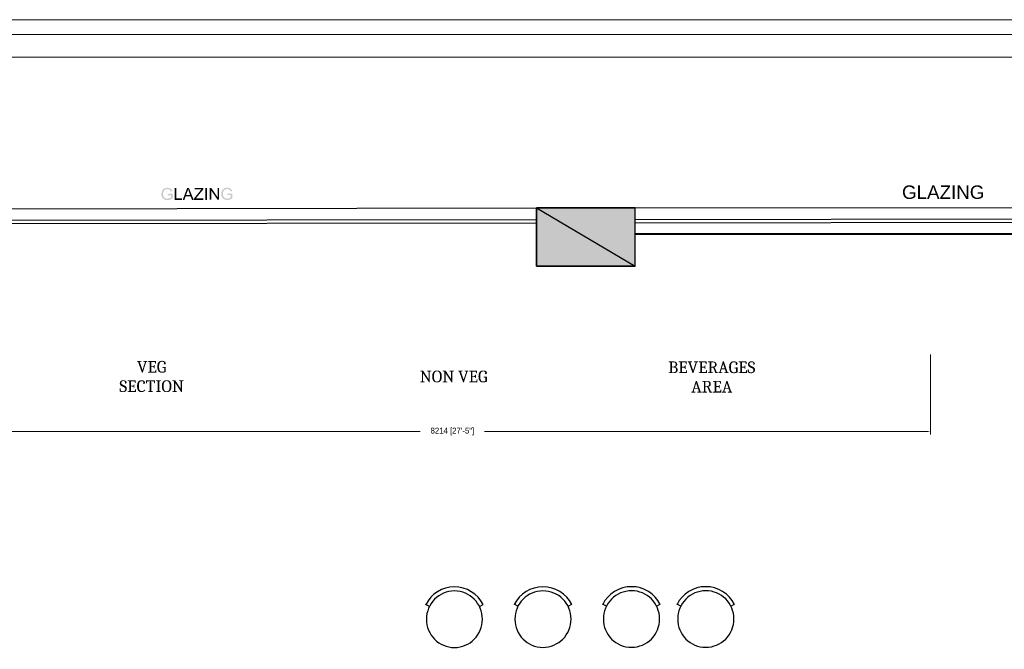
# Model space of a CAD drawing. Header units: millimetres. Extents: x 13115352 to 26511604, y 2875787 to 5794155.
# Tile 83 of 115: x 13230598 to 13239055, y 2895325 to 2900733. Entities that reach past the tile are written whole.
import ezdxf

# ---------------------------------------------------------------- set-up
doc = ezdxf.new("R2010")
doc.units = ezdxf.units.MM
doc.header["$PDMODE"] = 3
doc.layers.get('0').update_dxf_attribs({"lineweight": 0})
doc.layers.get('Defpoints').update_dxf_attribs({"lineweight": 0})
for name, color, linetype, lineweight in [('A Counter', 7, 'Continuous', 25), ('A-ANNO-DIMS-30', 7, 'Continuous', 0), ('Wall New', 6, 'Continuous', 50)]:
    doc.layers.add(name, color=color, linetype=linetype, lineweight=lineweight)
doc.layers.add('CT-WALL HATCH', color=250, linetype='Continuous')
doc.layers.add('CT_PARTITION WALL', color=6, linetype='Continuous')
doc.styles.add('Arial$001H0', font='arial.ttf')
doc.dimstyles.new('TFS-Dim', dxfattribs={"dimtxt": 50, "dimasz": 20, "dimexe": 25, "dimexo": 25, "dimgap": 5, "dimtad": 0, "dimdec": 0, "dimzin": 0, "dimdsep": 46, "dimtxsty": 'Standard', "dimcen": 0.09, "dimclrd": 8, "dimclre": 8, "dimadec": 0, "dimazin": 0, "dimtfac": 1, "dimtdec": 0, "dimtofl": 0, "dimtmove": 0, "dimatfit": 3, "dimldrblk": 'DOT', "dimfxl": 1, "dimtolj": 1, "dimtzin": 0, "dimlwd": -1, "dimlwe": -1, "dimarcsym": 0})

# ---------------------------------------------------------------- blocks, each defined once
blk = doc.blocks.new('*D260')
at = {"layer": 'A-ANNO-DIMS-30', "color": 8, "transparency": 16777216}
for p, q in [((13230207.5, 2897860.5), (13230207.5, 2897171.2)), ((13238421.9, 2897857), (13238421.9, 2897171.2)), ((13230227.5, 2897196.2), (13234038.9, 2897196.2)), ((13238401.9, 2897196.2), (13234590.5, 2897196.2))]:
    blk.add_line(p, q, dxfattribs=at)
for points in [[(13230227.5, 2897199.5), (13230227.5, 2897192.9), (13230207.5, 2897196.2)], [(13238401.9, 2897199.5), (13238401.9, 2897192.9), (13238421.9, 2897196.2)]]:
    blk.add_solid(points, dxfattribs=at)
at = {"layer": 'Defpoints', "color": 0, "transparency": 16777216}
for p in [(13230207.5, 2897885.5), (13238421.9, 2897882), (13238421.9, 2897196.2)]:
    blk.add_point(p, dxfattribs=at)
at = {"layer": 'A-ANNO-DIMS-30', "color": 0, "transparency": 16777216, "insert": (13234314.7, 2897196.2), "char_height": 50, "attachment_point": 5}
blk.add_mtext('\\A1;8214 [27\'-5"]', dxfattribs=at)
blk = doc.blocks.new('_Dot')
at = {"color": 0, "linetype": 'ByBlock', "lineweight": -2}
blk.add_line((-0.5, 0), (-1, 0), dxfattribs=at)
at = {"color": 0, "linetype": 'ByBlock', "lineweight": 0, "const_width": 0.5}
blk.add_lwpolyline([(-0.25, 0, 1), (0.25, 0, 1)], format="xyb", close=True, dxfattribs=at)

msp = doc.modelspace()

# ---------------------------------------------------------------- hatches: boundary and pattern name
at = {"true_color": 0x545454}
for points in [[(13231867.9, 2899225.5), (13231867.9, 2899237), (13231911, 2899238.4), (13231911, 2899199.7), (13231909.5, 2899198.2), (13231908.1, 2899198.2), (13231906.6, 2899196.8), (13231905.2, 2899196.8), (13231903.8, 2899195.4), (13231902.3, 2899193.9), (13231900.9, 2899192.5), (13231899.5, 2899192.5), (13231898, 2899192.5), (13231896.6, 2899191.1), (13231895.2, 2899191.1), (13231895.2, 2899189.6), (13231893.7, 2899189.6), (13231892.3, 2899188.2), (13231890.9, 2899188.2), (13231889.4, 2899188.2), (13231888, 2899186.8), (13231886.6, 2899186.8), (13231885.1, 2899186.8), (13231883.7, 2899185.3), (13231882.2, 2899185.3), (13231880.8, 2899185.3), (13231879.4, 2899185.3), (13231877.9, 2899185.3), (13231876.5, 2899183.9), (13231875.1, 2899183.9), (13231873.6, 2899183.9), (13231872.2, 2899183.9), (13231870.8, 2899183.9), (13231869.3, 2899183.9), (13231867.9, 2899183.9), (13231866.5, 2899183.9), (13231865, 2899183.9), (13231863.6, 2899183.9), (13231862.2, 2899183.9), (13231860.7, 2899183.9), (13231859.3, 2899183.9), (13231857.9, 2899185.3), (13231856.4, 2899185.3), (13231855, 2899185.3), (13231853.5, 2899185.3), (13231852.1, 2899185.3), (13231850.7, 2899186.8), (13231849.2, 2899186.8), (13231847.8, 2899186.8), (13231846.4, 2899188.2), (13231844.9, 2899188.2), (13231843.5, 2899189.6), (13231842.1, 2899189.6), (13231840.6, 2899189.6), (13231839.2, 2899191.1), (13231837.8, 2899191.1), (13231837.8, 2899192.5), (13231836.3, 2899193.9), (13231834.9, 2899193.9), (13231833.5, 2899195.4), (13231832, 2899195.4), (13231832, 2899196.8), (13231830.6, 2899198.2), (13231829.2, 2899198.2), (13231829.2, 2899199.7), (13231827.7, 2899201.1), (13231826.3, 2899201.1), (13231826.3, 2899202.6), (13231824.8, 2899204), (13231824.8, 2899205.4), (13231823.4, 2899206.9), (13231822, 2899208.3), (13231822, 2899209.7), (13231820.5, 2899211.2), (13231820.5, 2899212.6), (13231820.5, 2899214), (13231819.1, 2899215.5), (13231819.1, 2899216.9), (13231819.1, 2899218.3), (13231817.7, 2899219.8), (13231817.7, 2899221.2), (13231817.7, 2899222.6), (13231817.7, 2899224.1), (13231816.2, 2899225.5), (13231816.2, 2899226.9), (13231816.2, 2899228.4), (13231816.2, 2899229.8), (13231816.2, 2899231.3), (13231816.2, 2899232.7), (13231816.2, 2899234.1), (13231816.2, 2899235.6), (13231816.2, 2899237), (13231816.2, 2899238.4), (13231816.2, 2899239.9), (13231816.2, 2899241.3), (13231816.2, 2899242.7), (13231816.2, 2899244.2), (13231816.2, 2899245.6), (13231817.7, 2899247), (13231817.7, 2899248.5), (13231817.7, 2899249.9), (13231817.7, 2899251.3), (13231817.7, 2899252.8), (13231819.1, 2899254.2), (13231819.1, 2899255.7), (13231819.1, 2899257.1), (13231820.5, 2899258.5), (13231820.5, 2899260), (13231820.5, 2899261.4), (13231822, 2899262.8), (13231822, 2899264.3), (13231823.4, 2899265.7), (13231823.4, 2899267.1), (13231824.8, 2899268.6), (13231826.3, 2899270), (13231826.3, 2899271.4), (13231827.7, 2899272.9), (13231829.2, 2899274.3), (13231830.6, 2899275.7), (13231832, 2899277.2), (13231833.5, 2899278.6), (13231834.9, 2899280), (13231836.3, 2899281.5), (13231837.8, 2899281.5), (13231839.2, 2899282.9), (13231840.6, 2899282.9), (13231842.1, 2899284.4), (13231843.5, 2899284.4), (13231844.9, 2899285.8), (13231846.4, 2899285.8), (13231847.8, 2899285.8), (13231849.2, 2899287.2), (13231850.7, 2899287.2), (13231852.1, 2899287.2), (13231853.5, 2899288.7), (13231855, 2899288.7), (13231856.4, 2899288.7), (13231857.9, 2899288.7), (13231859.3, 2899288.7), (13231860.7, 2899288.7), (13231862.2, 2899288.7), (13231865, 2899290.1), (13231866.5, 2899290.1), (13231869.3, 2899290.1), (13231870.8, 2899290.1), (13231872.2, 2899288.7), (13231873.6, 2899288.7), (13231875.1, 2899288.7), (13231876.5, 2899288.7), (13231877.9, 2899288.7), (13231879.4, 2899288.7), (13231880.8, 2899287.2), (13231882.2, 2899287.2), (13231883.7, 2899287.2), (13231885.1, 2899287.2), (13231886.6, 2899285.8), (13231888, 2899285.8), (13231889.4, 2899284.4), (13231890.9, 2899284.4), (13231892.3, 2899282.9), (13231893.7, 2899282.9), (13231895.2, 2899281.5), (13231896.6, 2899281.5), (13231896.6, 2899280), (13231898, 2899278.6), (13231899.5, 2899278.6), (13231899.5, 2899277.2), (13231900.9, 2899275.7), (13231902.3, 2899274.3), (13231903.8, 2899272.9), (13231903.8, 2899271.4), (13231905.2, 2899270), (13231905.2, 2899268.6), (13231906.6, 2899267.1), (13231906.6, 2899265.7), (13231908.1, 2899264.3), (13231908.1, 2899262.8), (13231908.1, 2899261.4), (13231909.5, 2899260), (13231896.6, 2899255.7), (13231896.6, 2899257.1), (13231895.2, 2899258.5), (13231895.2, 2899260), (13231895.2, 2899261.4), (13231893.7, 2899262.8), (13231893.7, 2899264.3), (13231892.3, 2899265.7), (13231892.3, 2899267.1), (13231890.9, 2899267.1), (13231890.9, 2899268.6), (13231889.4, 2899270), (13231888, 2899271.4), (13231886.6, 2899271.4), (13231886.6, 2899272.9), (13231885.1, 2899272.9), (13231883.7, 2899274.3), (13231882.2, 2899274.3), (13231880.8, 2899275.7), (13231879.4, 2899275.7), (13231877.9, 2899277.2), (13231876.5, 2899277.2), (13231875.1, 2899277.2), (13231873.6, 2899277.2), (13231872.2, 2899277.2), (13231870.8, 2899277.2), (13231869.3, 2899278.6), (13231867.9, 2899278.6), (13231865, 2899278.6), (13231863.6, 2899277.2), (13231862.2, 2899277.2), (13231860.7, 2899277.2), (13231859.3, 2899277.2), (13231857.9, 2899277.2), (13231856.4, 2899277.2), (13231855, 2899277.2), (13231855, 2899275.7), (13231853.5, 2899275.7), (13231852.1, 2899275.7), (13231850.7, 2899275.7), (13231849.2, 2899274.3), (13231847.8, 2899274.3), (13231847.8, 2899272.9), (13231846.4, 2899272.9), (13231844.9, 2899271.4), (13231843.5, 2899271.4), (13231842.1, 2899270), (13231842.1, 2899268.6), (13231840.6, 2899268.6), (13231840.6, 2899267.1), (13231839.2, 2899267.1), (13231839.2, 2899265.7), (13231837.8, 2899264.3), (13231836.3, 2899262.8), (13231836.3, 2899261.4), (13231834.9, 2899261.4), (13231834.9, 2899260), (13231834.9, 2899258.5), (13231833.5, 2899257.1), (13231833.5, 2899255.7), (13231832, 2899254.2), (13231832, 2899252.8), (13231832, 2899251.3), (13231832, 2899249.9), (13231830.6, 2899248.5), (13231830.6, 2899247), (13231830.6, 2899245.6), (13231830.6, 2899244.2), (13231830.6, 2899242.7), (13231830.6, 2899241.3), (13231830.6, 2899239.9), (13231830.6, 2899238.4), (13231830.6, 2899237), (13231830.6, 2899235.6), (13231830.6, 2899234.1), (13231830.6, 2899232.7), (13231830.6, 2899231.3), (13231830.6, 2899229.8), (13231830.6, 2899228.4), (13231830.6, 2899226.9), (13231830.6, 2899225.5), (13231832, 2899224.1), (13231832, 2899222.6), (13231832, 2899221.2), (13231832, 2899219.8), (13231833.5, 2899218.3), (13231833.5, 2899216.9), (13231833.5, 2899215.5), (13231834.9, 2899215.5), (13231834.9, 2899214), (13231834.9, 2899212.6), (13231836.3, 2899211.2), (13231836.3, 2899209.7), (13231837.8, 2899209.7), (13231839.2, 2899208.3), (13231839.2, 2899206.9), (13231840.6, 2899206.9), (13231842.1, 2899205.4), (13231842.1, 2899204), (13231843.5, 2899204), (13231844.9, 2899202.6), (13231846.4, 2899202.6), (13231846.4, 2899201.1), (13231847.8, 2899201.1), (13231849.2, 2899199.7), (13231850.7, 2899199.7), (13231852.1, 2899198.2), (13231853.5, 2899198.2), (13231855, 2899198.2), (13231856.4, 2899196.8), (13231857.9, 2899196.8), (13231859.3, 2899196.8), (13231860.7, 2899196.8), (13231862.2, 2899196.8), (13231863.6, 2899196.8), (13231865, 2899196.8), (13231866.5, 2899195.4), (13231867.9, 2899195.4), (13231869.3, 2899195.4), (13231870.8, 2899196.8), (13231872.2, 2899196.8), (13231873.6, 2899196.8), (13231875.1, 2899196.8), (13231876.5, 2899196.8), (13231877.9, 2899196.8), (13231879.4, 2899198.2), (13231880.8, 2899198.2), (13231882.2, 2899198.2), (13231883.7, 2899199.7), (13231885.1, 2899199.7), (13231886.6, 2899199.7), (13231888, 2899201.1), (13231889.4, 2899201.1), (13231890.9, 2899202.6), (13231892.3, 2899202.6), (13231892.3, 2899204), (13231893.7, 2899204), (13231895.2, 2899205.4), (13231896.6, 2899205.4), (13231896.6, 2899206.9), (13231896.6, 2899225.5)], [(13231929.6, 2899185.3), (13231929.6, 2899287.2), (13231942.5, 2899287.2), (13231942.5, 2899198.2), (13231992.8, 2899198.2), (13231992.8, 2899185.3)], [(13232096.1, 2899185.3), (13232096.1, 2899198.2), (13232149.2, 2899264.3), (13232149.2, 2899265.7), (13232150.6, 2899265.7), (13232152, 2899267.1), (13232152, 2899268.6), (13232153.5, 2899270), (13232154.9, 2899271.4), (13232156.4, 2899272.9), (13232156.4, 2899274.3), (13232157.8, 2899274.3), (13232159.2, 2899275.7), (13232101.8, 2899275.7), (13232101.8, 2899288.7), (13232175, 2899288.7), (13232175, 2899275.7), (13232117.6, 2899205.4), (13232111.9, 2899198.2), (13232176.4, 2899198.2), (13232176.4, 2899185.3)], [(13232193.7, 2899185.3), (13232193.7, 2899288.7), (13232206.6, 2899288.7), (13232206.6, 2899185.3)], [(13232231, 2899186.8), (13232231, 2899288.7), (13232243.9, 2899288.7), (13232298.4, 2899208.3), (13232298.4, 2899288.7), (13232311.3, 2899288.7), (13232311.3, 2899186.8), (13232297, 2899186.8), (13232243.9, 2899265.7), (13232243.9, 2899186.8)], [(13232381.7, 2899226.9), (13232381.7, 2899238.4), (13232424.7, 2899238.4), (13232424.7, 2899201.1), (13232423.3, 2899199.7), (13232421.8, 2899198.2), (13232420.4, 2899198.2), (13232420.4, 2899196.8), (13232419, 2899196.8), (13232417.5, 2899195.4), (13232416.1, 2899193.9), (13232414.7, 2899193.9), (13232413.2, 2899192.5), (13232411.8, 2899192.5), (13232410.4, 2899191.1), (13232408.9, 2899191.1), (13232407.5, 2899189.6), (13232406.1, 2899189.6), (13232404.6, 2899189.6), (13232404.6, 2899188.2), (13232403.2, 2899188.2), (13232401.8, 2899188.2), (13232400.3, 2899186.8), (13232398.9, 2899186.8), (13232397.5, 2899186.8), (13232396, 2899186.8), (13232394.6, 2899185.3), (13232393.1, 2899185.3), (13232391.7, 2899185.3), (13232390.3, 2899185.3), (13232388.8, 2899185.3), (13232387.4, 2899185.3), (13232386, 2899185.3), (13232384.5, 2899183.9), (13232383.1, 2899183.9), (13232381.7, 2899183.9), (13232380.2, 2899183.9), (13232378.8, 2899183.9), (13232377.4, 2899185.3), (13232375.9, 2899185.3), (13232374.5, 2899185.3), (13232373.1, 2899185.3), (13232371.6, 2899185.3), (13232370.2, 2899185.3), (13232368.7, 2899186.8), (13232367.3, 2899186.8), (13232365.9, 2899186.8), (13232364.4, 2899186.8), (13232363, 2899188.2), (13232361.6, 2899188.2), (13232360.1, 2899188.2), (13232358.7, 2899189.6), (13232357.3, 2899189.6), (13232355.8, 2899189.6), (13232355.8, 2899191.1), (13232354.4, 2899191.1), (13232353, 2899192.5), (13232351.5, 2899192.5), (13232350.1, 2899193.9), (13232348.7, 2899195.4), (13232347.2, 2899196.8), (13232345.8, 2899196.8), (13232344.4, 2899198.2), (13232344.4, 2899199.7), (13232342.9, 2899199.7), (13232341.5, 2899201.1), (13232341.5, 2899202.6), (13232340, 2899204), (13232338.6, 2899205.4), (13232338.6, 2899206.9), (13232337.2, 2899208.3), (13232337.2, 2899209.7), (13232335.7, 2899211.2), (13232335.7, 2899212.6), (13232334.3, 2899212.6), (13232334.3, 2899214), (13232334.3, 2899215.5), (13232332.9, 2899216.9), (13232332.9, 2899218.3), (13232332.9, 2899219.8), (13232332.9, 2899221.2), (13232331.4, 2899222.6), (13232331.4, 2899224.1), (13232331.4, 2899225.5), (13232331.4, 2899226.9), (13232331.4, 2899228.4), (13232330, 2899229.8), (13232330, 2899231.3), (13232330, 2899232.7), (13232330, 2899234.1), (13232330, 2899235.6), (13232330, 2899237), (13232330, 2899238.4), (13232330, 2899239.9), (13232330, 2899241.3), (13232330, 2899242.7), (13232330, 2899244.2), (13232331.4, 2899245.6), (13232331.4, 2899247), (13232331.4, 2899248.5), (13232331.4, 2899249.9), (13232331.4, 2899251.3), (13232331.4, 2899252.8), (13232332.9, 2899254.2), (13232332.9, 2899255.7), (13232334.3, 2899257.1), (13232334.3, 2899258.5), (13232334.3, 2899260), (13232335.7, 2899261.4), (13232335.7, 2899262.8), (13232335.7, 2899264.3), (13232337.2, 2899264.3), (13232337.2, 2899265.7), (13232338.6, 2899267.1), (13232338.6, 2899268.6), (13232340, 2899270), (13232340, 2899271.4), (13232341.5, 2899271.4), (13232341.5, 2899272.9), (13232342.9, 2899274.3), (13232344.4, 2899275.7), (13232345.8, 2899277.2), (13232347.2, 2899278.6), (13232348.7, 2899280), (13232350.1, 2899281.5), (13232351.5, 2899281.5), (13232351.5, 2899282.9), (13232353, 2899282.9), (13232354.4, 2899284.4), (13232355.8, 2899284.4), (13232357.3, 2899284.4), (13232358.7, 2899285.8), (13232360.1, 2899287.2), (13232361.6, 2899287.2), (13232363, 2899287.2), (13232364.4, 2899287.2), (13232365.9, 2899288.7), (13232367.3, 2899288.7), (13232368.7, 2899288.7), (13232370.2, 2899288.7), (13232371.6, 2899290.1), (13232373.1, 2899290.1), (13232374.5, 2899290.1), (13232375.9, 2899290.1), (13232377.4, 2899290.1), (13232378.8, 2899290.1), (13232380.2, 2899290.1), (13232381.7, 2899290.1), (13232383.1, 2899290.1), (13232384.5, 2899290.1), (13232386, 2899290.1), (13232387.4, 2899290.1), (13232388.8, 2899290.1), (13232390.3, 2899290.1), (13232391.7, 2899288.7), (13232393.1, 2899288.7), (13232394.6, 2899288.7), (13232396, 2899288.7), (13232397.5, 2899288.7), (13232398.9, 2899287.2), (13232400.3, 2899287.2), (13232401.8, 2899287.2), (13232403.2, 2899285.8), (13232404.6, 2899285.8), (13232406.1, 2899284.4), (13232407.5, 2899282.9), (13232408.9, 2899282.9), (13232410.4, 2899281.5), (13232411.8, 2899281.5), (13232411.8, 2899280), (13232413.2, 2899278.6), (13232414.7, 2899278.6), (13232414.7, 2899277.2), (13232416.1, 2899275.7), (13232416.1, 2899274.3), (13232417.5, 2899272.9), (13232419, 2899271.4), (13232419, 2899270), (13232420.4, 2899268.6), (13232420.4, 2899267.1), (13232421.8, 2899265.7), (13232421.8, 2899264.3), (13232421.8, 2899262.8), (13232423.3, 2899261.4), (13232423.3, 2899260), (13232410.4, 2899257.1), (13232410.4, 2899258.5), (13232410.4, 2899260), (13232408.9, 2899261.4), (13232408.9, 2899262.8), (13232407.5, 2899264.3), (13232407.5, 2899265.7), (13232406.1, 2899267.1), (13232406.1, 2899268.6), (13232404.6, 2899268.6), (13232404.6, 2899270), (13232403.2, 2899271.4), (13232401.8, 2899272.9), (13232400.3, 2899272.9), (13232398.9, 2899274.3), (13232397.5, 2899274.3), (13232396, 2899275.7), (13232394.6, 2899275.7), (13232393.1, 2899277.2), (13232391.7, 2899277.2), (13232390.3, 2899277.2), (13232388.8, 2899278.6), (13232387.4, 2899278.6), (13232386, 2899278.6), (13232384.5, 2899278.6), (13232383.1, 2899278.6), (13232381.7, 2899278.6), (13232380.2, 2899278.6), (13232378.8, 2899278.6), (13232377.4, 2899278.6), (13232375.9, 2899278.6), (13232374.5, 2899278.6), (13232373.1, 2899277.2), (13232371.6, 2899277.2), (13232370.2, 2899277.2), (13232368.7, 2899277.2), (13232367.3, 2899277.2), (13232365.9, 2899275.7), (13232364.4, 2899275.7), (13232363, 2899274.3), (13232361.6, 2899274.3), (13232360.1, 2899272.9), (13232358.7, 2899272.9), (13232357.3, 2899271.4), (13232357.3, 2899270), (13232355.8, 2899270), (13232354.4, 2899268.6), (13232353, 2899267.1), (13232353, 2899265.7), (13232351.5, 2899264.3), (13232350.1, 2899262.8), (13232350.1, 2899261.4), (13232348.7, 2899260), (13232348.7, 2899258.5), (13232347.2, 2899257.1), (13232347.2, 2899255.7), (13232347.2, 2899254.2), (13232345.8, 2899252.8), (13232345.8, 2899251.3), (13232345.8, 2899249.9), (13232345.8, 2899248.5), (13232344.4, 2899247), (13232344.4, 2899245.6), (13232344.4, 2899244.2), (13232344.4, 2899242.7), (13232344.4, 2899241.3), (13232344.4, 2899239.9), (13232344.4, 2899238.4), (13232344.4, 2899237), (13232344.4, 2899235.6), (13232344.4, 2899234.1), (13232344.4, 2899232.7), (13232344.4, 2899231.3), (13232344.4, 2899229.8), (13232344.4, 2899228.4), (13232344.4, 2899226.9), (13232345.8, 2899225.5), (13232345.8, 2899224.1), (13232345.8, 2899222.6), (13232345.8, 2899221.2), (13232347.2, 2899219.8), (13232347.2, 2899218.3), (13232348.7, 2899216.9), (13232348.7, 2899215.5), (13232350.1, 2899214), (13232350.1, 2899212.6), (13232351.5, 2899211.2), (13232351.5, 2899209.7), (13232353, 2899208.3), (13232354.4, 2899208.3), (13232354.4, 2899206.9), (13232355.8, 2899205.4), (13232357.3, 2899205.4), (13232357.3, 2899204), (13232358.7, 2899204), (13232360.1, 2899202.6), (13232361.6, 2899201.1), (13232363, 2899201.1), (13232364.4, 2899201.1), (13232364.4, 2899199.7), (13232365.9, 2899199.7), (13232367.3, 2899198.2), (13232368.7, 2899198.2), (13232370.2, 2899198.2), (13232371.6, 2899198.2), (13232373.1, 2899196.8), (13232374.5, 2899196.8), (13232375.9, 2899196.8), (13232377.4, 2899196.8), (13232378.8, 2899196.8), (13232380.2, 2899196.8), (13232381.7, 2899196.8), (13232383.1, 2899196.8), (13232384.5, 2899196.8), (13232386, 2899196.8), (13232387.4, 2899196.8), (13232388.8, 2899196.8), (13232390.3, 2899196.8), (13232391.7, 2899198.2), (13232393.1, 2899198.2), (13232394.6, 2899198.2), (13232396, 2899198.2), (13232397.5, 2899199.7), (13232398.9, 2899199.7), (13232400.3, 2899201.1), (13232401.8, 2899201.1), (13232403.2, 2899202.6), (13232404.6, 2899202.6), (13232406.1, 2899204), (13232407.5, 2899204), (13232407.5, 2899205.4), (13232408.9, 2899205.4), (13232410.4, 2899206.9), (13232411.8, 2899206.9), (13232411.8, 2899226.9)]]:
    msp.add_hatch(color=251, dxfattribs=at).paths.add_polyline_path(points)
h = msp.add_hatch(color=251, dxfattribs=at)
h.paths.add_polyline_path([(13231998.5, 2899185.3), (13232037.2, 2899288.7), (13232051.6, 2899288.7), (13232093.2, 2899185.3), (13232078.9, 2899185.3), (13232065.9, 2899216.9), (13232024.3, 2899216.9), (13232012.8, 2899185.3)])
h.paths.add_polyline_path([(13232027.2, 2899228.4), (13232061.6, 2899228.4), (13232051.6, 2899255.7), (13232051.6, 2899257.1), (13232050.2, 2899260), (13232050.2, 2899261.4), (13232048.7, 2899262.8), (13232048.7, 2899264.3), (13232048.7, 2899265.7), (13232047.3, 2899267.1), (13232047.3, 2899268.6), (13232047.3, 2899270), (13232045.9, 2899270), (13232045.9, 2899271.4), (13232045.9, 2899272.9), (13232045.9, 2899274.3), (13232044.4, 2899275.7), (13232044.4, 2899277.2), (13232044.4, 2899275.7), (13232044.4, 2899274.3), (13232043, 2899272.9), (13232043, 2899271.4), (13232043, 2899270), (13232043, 2899268.6), (13232041.5, 2899267.1), (13232041.5, 2899265.7), (13232041.5, 2899264.3), (13232040.1, 2899262.8), (13232040.1, 2899261.4), (13232040.1, 2899260), (13232038.7, 2899258.5), (13232038.7, 2899257.1)])
at = {"true_color": 0xdcdcdc}
h = msp.add_hatch(color=254, dxfattribs=at)
h.paths.add_polyline_path([(13235884.7, 2899116.4), (13235038, 2899116.4), (13235884.7, 2898617)])
h.paths.add_polyline_path([(13235038, 2899116.4), (13235884.7, 2898617), (13235038, 2898615.6)])
at = {"layer": 'CT-WALL HATCH'}
h = msp.add_hatch(dxfattribs=at)
h.set_pattern_fill('ANSI31', color=0, scale=50)
h.set_pattern_definition([(45, (-94127.56, 1509.2), (-112.2532015, 112.2532015), [])])
h.paths.add_polyline_path([(13225482.7, 2882804.3, 0.006604), (13225451.1, 2882803.9), (13225451.1, 2881666.3), (13225482.7, 2881666.3)])
h.paths.add_polyline_path([(13227905.2, 2882806.8, 0.006603), (13227873.6, 2882807.2), (13227873.6, 2881669.2), (13227905.2, 2881669.2)])
h.paths.add_polyline_path([(13224842.1, 2896768.8), (13225225.9, 2896768.8), (13225225.9, 2896941.8), (13224842.1, 2896941.8)], flags=9)
h.paths.add_polyline_path([(13225806.6, 2898635.9), (13226105, 2898635.9), (13226105, 2898808.1), (13225806.6, 2898808.1)], flags=9)
h.paths.add_polyline_path([(13225317.6, 2896699.4), (13225616, 2896699.4), (13225616, 2896871.6), (13225317.6, 2896871.6)], flags=9)
h.paths.add_polyline_path([(13226417.9, 2896750.1), (13226597.6, 2896750.1), (13226597.6, 2896920.7), (13226417.9, 2896920.7)], flags=9)
h.paths.add_polyline_path([(13226306.8, 2897090.6), (13226940.9, 2897090.6), (13226940.9, 2897416.6), (13226306.8, 2897416.6)], flags=9)
h.paths.add_polyline_path([(13226860.6, 2896669.7), (13227404.9, 2896669.7), (13227404.9, 2897073.3), (13226860.6, 2897073.3)], flags=9)
h.paths.add_polyline_path([(13225798.3, 2896749.2), (13225977.9, 2896749.2), (13225977.9, 2896919.8), (13225798.3, 2896919.8)], flags=9)
h.paths.add_polyline_path([(13236227.4, 2892720.1), (13236820.5, 2892720.1), (13236820.5, 2893050.6), (13236227.4, 2893050.6)], flags=9)
h.paths.add_polyline_path([(13232717.7, 2898378.9), (13233142.3, 2898379), (13233142.4, 2898078.7), (13232717.8, 2898078.6)], flags=9)
h.paths.add_polyline_path([(13224842.1, 2897886.4), (13225225.9, 2897886.4), (13225225.9, 2898059.3), (13224842.1, 2898059.3)], flags=9)
h.paths.add_polyline_path([(13244812, 2896387.4), (13245730.7, 2896387.4), (13245730.7, 2896721.1), (13244812, 2896721.1)], flags=9)
h.paths.add_polyline_path([(13225322.8, 2897706.6), (13225657.2, 2897706.6), (13225657.2, 2897990.9), (13225322.8, 2897990.9)], flags=9)
h.paths.add_polyline_path([(13227350.3, 2897342.4), (13228048.9, 2897342.4), (13228048.9, 2897592.6), (13227350.3, 2897592.6)], flags=9)
h.paths.add_polyline_path([(13226513.7, 2897556.6), (13227461.2, 2897556.6), (13227461.2, 2897920.5), (13226513.7, 2897920.5)], flags=9)
h.paths.add_polyline_path([(13225036, 2898536.4), (13225419.7, 2898536.4), (13225419.7, 2898709.3), (13225036, 2898709.3)], flags=9)
h.paths.add_polyline_path([(13226410.9, 2898155.6), (13227005.4, 2898155.6), (13227005.4, 2898267.5), (13226410.9, 2898267.5)], flags=9)
h.paths.add_polyline_path([(13227087.7, 2898231), (13227548.9, 2898231), (13227548.9, 2898422.1), (13227087.7, 2898422.1)], flags=9)
h.paths.add_polyline_path([(13228126.3, 2898066.3), (13228907.5, 2898066.3), (13228907.5, 2898238.3), (13228126.3, 2898238.3)], flags=9)
h.paths.add_polyline_path([(13228099, 2898377.8), (13228375, 2898377.8), (13228375, 2898473.4), (13228099, 2898473.4)], flags=9)
h.paths.add_polyline_path([(13228513.4, 2898377.8), (13228789.4, 2898377.8), (13228789.4, 2898473.4), (13228513.4, 2898473.4)], flags=9)
h.paths.add_polyline_path([(13227399.6, 2898404.2), (13228144.6, 2898404.2), (13228144.6, 2898731.3), (13227399.6, 2898731.3)], flags=9)
h.paths.add_polyline_path([(13227518, 2896695.6), (13228113.9, 2896695.6), (13228113.9, 2897022.8), (13227518, 2897022.8)], flags=9)
h.paths.add_polyline_path([(13228419.5, 2896724.2), (13228700.6, 2896724.2), (13228700.6, 2896897.1), (13228419.5, 2896897.1)], flags=9)
h.paths.add_polyline_path([(13239431.9, 2894875.4), (13240125.8, 2894875.4), (13240125.8, 2895410.1), (13239431.9, 2895410.1)], flags=9)
h.paths.add_polyline_path([(13240574.9, 2894875.4), (13241268.8, 2894875.4), (13241268.8, 2895410.1), (13240574.9, 2895410.1)], flags=9)
h.paths.add_polyline_path([(13236521.8, 2897906.8), (13237058.6, 2897906.8), (13237058.6, 2898157.1), (13236521.8, 2898157.1)], flags=9)
h.paths.add_polyline_path([(13235834.8, 2898245), (13236249.5, 2898245), (13236249.5, 2898474.3), (13235834.8, 2898474.3)], flags=9)
h.paths.add_polyline_path([(13237016.5, 2897458.5), (13237870.9, 2897458.5), (13237870.9, 2897792.2), (13237016.5, 2897792.2)], flags=9)
h.paths.add_polyline_path([(13237899.6, 2897982.2), (13238434.9, 2897982.2), (13238434.9, 2898212.7), (13237899.6, 2898212.7)], flags=9)
h.paths.add_polyline_path([(13237615, 2898275.4), (13237951.9, 2898275.4), (13237951.9, 2898503.9), (13237615, 2898503.9)], flags=9)
h.paths.add_polyline_path([(13237232.8, 2898136.8), (13237606.7, 2898136.8), (13237606.7, 2898367.3), (13237232.8, 2898367.3)], flags=9)
h.paths.add_polyline_path([(13236124.4, 2897473), (13236959.1, 2897473), (13236959.1, 2897863.5), (13236124.4, 2897863.5)], flags=9)
h.paths.add_polyline_path([(13230757.7, 2898380.7), (13231182.3, 2898380.7), (13231182.4, 2898080.4), (13230757.8, 2898080.3)], flags=9)
h.paths.add_polyline_path([(13231247.7, 2898380.1), (13231672.3, 2898380.2), (13231672.4, 2898079.8), (13231247.8, 2898079.8)], flags=9)
h.paths.add_polyline_path([(13231737.7, 2898380.1), (13232162.3, 2898380.2), (13232162.4, 2898079.8), (13231737.8, 2898079.8)], flags=9)
h.paths.add_polyline_path([(13232227.7, 2898379.5), (13232652.3, 2898379.6), (13232652.4, 2898079.3), (13232227.8, 2898079.2)], flags=9)
h.paths.add_polyline_path([(13232337.5, 2897602), (13233333.3, 2897602), (13233333.3, 2897832.5), (13232337.5, 2897832.5)], flags=9)
h.paths.add_polyline_path([(13231418.5, 2897477.4), (13232044.6, 2897477.4), (13232044.6, 2897867.9), (13231418.5, 2897867.9)], flags=9)
h.paths.add_polyline_path([(13234150.2, 2897477.4), (13234499, 2897477.4), (13234499, 2897867.9), (13234150.2, 2897867.9)], flags=9)
h.paths.add_polyline_path([(13234022.5, 2898380.1), (13234447.1, 2898380.2), (13234447.1, 2898079.8), (13234022.5, 2898079.8)], flags=9)
h.paths.add_polyline_path([(13234512.5, 2898379.5), (13234937.1, 2898379.6), (13234937.1, 2898079.3), (13234512.5, 2898079.2)], flags=9)
h.paths.add_polyline_path([(13233412.6, 2898192.8), (13233909.8, 2898192.8), (13233909.8, 2898523.3), (13233412.6, 2898523.3)], flags=9)
h.paths.add_polyline_path([(13230253.1, 2897866), (13230853.9, 2897866), (13230853.9, 2898096.5), (13230253.1, 2898096.5)], flags=9)
h.paths.add_polyline_path([(13243466.8, 2897980.8), (13243761, 2897980.8), (13243761, 2898257.1), (13243466.8, 2898257.1)], flags=9)
h.paths.add_polyline_path([(13245967.7, 2895017), (13246172.8, 2895017), (13246172.8, 2895209.1), (13245967.7, 2895209.1)], flags=9)
h.paths.add_polyline_path([(13244046.6, 2897722), (13244341.4, 2897722), (13244341.4, 2898000), (13244046.6, 2898000)], flags=9)
h.paths.add_polyline_path([(13243466.8, 2897053.8), (13243761, 2897053.8), (13243761, 2897330.1), (13243466.8, 2897330.1)], flags=9)
h.paths.add_polyline_path([(13245414.2, 2894913.5), (13245619.3, 2894913.5), (13245619.3, 2895105.6), (13245414.2, 2895105.6)], flags=9)
h.paths.add_polyline_path([(13244046.6, 2898447), (13244341.4, 2898447), (13244341.4, 2898725), (13244046.6, 2898725)], flags=9)
h.paths.add_polyline_path([(13245752.2, 2895907.1), (13246111.4, 2895907.1), (13246111.4, 2896238.4), (13245752.2, 2896238.4)], flags=9)
h.paths.add_polyline_path([(13245901, 2897617.5), (13246350.5, 2897617.5), (13246350.5, 2897894.2), (13245901, 2897894.2)], flags=9)
h.paths.add_polyline_path([(13241921.1, 2894949.2), (13242197.7, 2894949.2), (13242197.7, 2895225.2), (13241921.1, 2895225.2)], flags=9)
h.paths.add_polyline_path([(13243996.5, 2894870.1), (13244705.6, 2894870.1), (13244705.6, 2895062.2), (13243996.5, 2895062.2)], flags=9)
h.paths.add_polyline_path([(13243408.7, 2894834.2), (13243901.3, 2894834.2), (13243901.3, 2895197.1), (13243408.7, 2895197.1)], flags=9)
h.paths.add_polyline_path([(13242474.7, 2895236.6), (13243261.6, 2895236.6), (13243261.6, 2895428.7), (13242474.7, 2895428.7)], flags=9)
h.paths.add_polyline_path([(13241874.5, 2895422.6), (13242260.2, 2895422.6), (13242260.2, 2895756.2), (13241874.5, 2895756.2)], flags=9)
h.paths.add_polyline_path([(13243943.5, 2896973.8), (13244543.5, 2896973.8), (13244543.5, 2897406.4), (13243943.5, 2897406.4)], flags=9)
h.paths.add_polyline_path([(13245796.9, 2897043.3), (13246412, 2897043.3), (13246412, 2897321.3), (13245796.9, 2897321.3)], flags=9)
h.paths.add_polyline_path([(13245905.4, 2898142.6), (13246261.1, 2898142.6), (13246261.1, 2898334.7), (13245905.4, 2898334.7)], flags=9)
h.paths.add_polyline_path([(13245886.4, 2898557.5), (13246242, 2898557.5), (13246242, 2898749.6), (13245886.4, 2898749.6)], flags=9)
h.paths.add_polyline_path([(13232194.3, 2899445), (13234893.6, 2899445), (13234893.6, 2900420.4), (13232194.3, 2900420.4)], flags=9)
h.paths.add_polyline_path([(13235133.7, 2893188.8), (13235788.1, 2893188.8), (13235788.1, 2893569.6), (13235133.7, 2893569.6)], flags=9)
h.paths.add_polyline_path([(13238146.8, 2899162.1), (13238914.1, 2899162.1), (13238914.1, 2899341.1), (13238146.8, 2899341.1)], flags=9)
h.paths.add_polyline_path([(13238495.3, 2895144.3), (13239079.9, 2895144.3), (13239079.9, 2895477.9), (13238495.3, 2895477.9)], flags=9)
h.paths.add_polyline_path([(13237907.5, 2894858.3), (13238356.8, 2894858.3), (13238356.8, 2895088.9), (13237907.5, 2895088.9)], flags=9)
h.paths.add_polyline_path([(13234135.2, 2892777.3), (13234931.1, 2892777.3), (13234931.1, 2893007.3), (13234135.2, 2893007.3)], flags=9)
h.paths.add_polyline_path([(13225989, 2883448.5), (13227182.6, 2883448.5), (13227182.6, 2883664.8), (13225989, 2883664.8)], flags=9)

# ---------------------------------------------------------------- linework, layer by layer
at = {"color": 7, "linetype": 'Continuous', "lineweight": 30}
for p, q in [((13230207.5, 2899109.3), (13235038, 2899116.4)), ((13235038, 2899116.4), (13235884.7, 2899116.4)), ((13235884.7, 2899116.4), (13246475.7, 2899129.4))]:
    msp.add_line(p, q, dxfattribs=at)
at = {"color": 140, "linetype": 'Continuous', "lineweight": 25}
for p, q in [((13230207.5, 2899010.2), (13235038, 2899016)), ((13230207.5, 2898981.5), (13235038, 2898987.3)), ((13235884.7, 2899017.4), (13246475.7, 2899030.3)), ((13235884.7, 2898988.7), (13246475.7, 2899001.6))]:
    msp.add_line(p, q, dxfattribs=at)
at = {"color": 3, "ltscale": 0.25}
for points in [[(13220541.2, 2900605.3), (13248641.1, 2900605.3), (13248641.1, 2880329.1), (13220541.2, 2880329.1)], [(13220726.3, 2900412.1), (13248448.1, 2900412.1), (13248448.1, 2880522.3), (13220726.3, 2880522.3)]]:
    msp.add_lwpolyline(points, close=True, dxfattribs=at)
at = {"color": 254, "linetype": 'Continuous', "lineweight": 25, "true_color": 0xdcdcdc}
for points in [[(13235884.7, 2899116.4), (13235038, 2899116.4), (13235884.7, 2898617)], [(13235038, 2899116.4), (13235884.7, 2898617), (13235038, 2898615.6)]]:
    msp.add_lwpolyline(points, close=True, dxfattribs=at)
at = {"color": 254, "linetype": 'Continuous', "lineweight": -2, "true_color": 0xdcdcdc}
for points in [[(13235884.7, 2899116.4), (13235038, 2899116.4), (13235884.7, 2898617)], [(13235038, 2899116.4), (13235884.7, 2898617), (13235038, 2898615.6)]]:
    msp.add_lwpolyline(points, close=True, dxfattribs=at)
at = {"color": 7, "linetype": 'Continuous', "lineweight": 30}
msp.add_lwpolyline([(13235038, 2899116.4), (13235038, 2898615.6), (13235884.7, 2898617), (13235884.7, 2899116.4)], dxfattribs=at)
at = {"layer": 'A Counter', "linetype": 'Continuous', "lineweight": 25}
for p, q in [((13234116.8, 2895694.2), (13234083.8, 2895710)), ((13234547.4, 2895694.2), (13234580.4, 2895710)), ((13234877.4, 2895695.7), (13234844.4, 2895711.5)), ((13235308, 2895695.7), (13235341, 2895711.5)), ((13235638, 2895695.7), (13235605, 2895711.5)), ((13236068.6, 2895697.1), (13236100.1, 2895712.9)), ((13236275.9, 2895695.7), (13236242.9, 2895711.5)), ((13236706.4, 2895697.1), (13236738, 2895712.9))]:
    msp.add_line(p, q, dxfattribs=at)
for points in [[(13234578.9, 2895708.6), (13234560.3, 2895741.6), (13234535.9, 2895771.7), (13234508.6, 2895797.6), (13234477, 2895819.1), (13234444, 2895837.7), (13234408.2, 2895850.7), (13234370.8, 2895857.8), (13234332.1, 2895860.7), (13234293.3, 2895857.8), (13234256, 2895850.7), (13234220.2, 2895837.7), (13234187.1, 2895819.1), (13234155.6, 2895797.6), (13234128.3, 2895771.7), (13234105.3, 2895741.6), (13234085.3, 2895707.2)], [(13235339.5, 2895708.6), (13235320.9, 2895743), (13235296.5, 2895771.7), (13235269.2, 2895799), (13235237.6, 2895820.5), (13235204.6, 2895837.7), (13235168.8, 2895850.7), (13235131.4, 2895859.3), (13235092.7, 2895862.1), (13235053.9, 2895859.3), (13235016.6, 2895850.7), (13234980.8, 2895837.7), (13234947.8, 2895820.5), (13234916.2, 2895797.6), (13234888.9, 2895771.7), (13234864.5, 2895741.6), (13234845.9, 2895708.6)], [(13236100.1, 2895710), (13236080, 2895743), (13236057.1, 2895773.2), (13236029.8, 2895799), (13235998.2, 2895822), (13235965.2, 2895839.2), (13235929.4, 2895852.1), (13235892, 2895860.7), (13235853.3, 2895862.1), (13235814.6, 2895860.7), (13235777.2, 2895852.1), (13235741.4, 2895839.2), (13235708.4, 2895822), (13235676.8, 2895799), (13235649.5, 2895773.2), (13235625.1, 2895743), (13235606.5, 2895710)], [(13236738, 2895710), (13236717.9, 2895743), (13236695, 2895773.2), (13236667.7, 2895799), (13236636.1, 2895822), (13236603.1, 2895839.2), (13236567.2, 2895852.1), (13236529.9, 2895860.7), (13236491.2, 2895862.1), (13236452.4, 2895860.7), (13236415.1, 2895852.1), (13236379.2, 2895839.2), (13236346.2, 2895822), (13236314.7, 2895799), (13236287.4, 2895773.2), (13236263, 2895743), (13236244.3, 2895710)]]:
    msp.add_lwpolyline(points, dxfattribs=at)
for points in [[(13234332.1, 2895341.6), (13234356.5, 2895341.6), (13234380.9, 2895345.9), (13234403.8, 2895351.7), (13234425.4, 2895360.3), (13234446.9, 2895370.3), (13234467, 2895381.8), (13234485.6, 2895396.2), (13234502.9, 2895412), (13234518.7, 2895429.2), (13234531.6, 2895447.8), (13234544.5, 2895468.9), (13234554.5, 2895490.5), (13234563.1, 2895512), (13234568.9, 2895534.9), (13234571.8, 2895559.3), (13234573.2, 2895583.7), (13234571.8, 2895608.1), (13234568.9, 2895632.5), (13234563.1, 2895655.5), (13234554.5, 2895678.5), (13234544.5, 2895700), (13234531.6, 2895718.6), (13234518.7, 2895737.3), (13234502.9, 2895754.5), (13234485.6, 2895770.3), (13234467, 2895784.7), (13234446.9, 2895796.1), (13234426.8, 2895806.2), (13234403.8, 2895814.8), (13234380.9, 2895820.5), (13234356.5, 2895824.8), (13234332.1, 2895826.3), (13234307.7, 2895824.8), (13234283.3, 2895820.5), (13234260.3, 2895814.8), (13234238.8, 2895806.2), (13234217.3, 2895796.1), (13234197.2, 2895784.7), (13234178.5, 2895770.3), (13234161.3, 2895754.5), (13234145.5, 2895737.3), (13234132.6, 2895718.6), (13234119.7, 2895698.5), (13234109.7, 2895678.5), (13234102.5, 2895655.5), (13234095.3, 2895632.5), (13234092.4, 2895608.1), (13234091, 2895583.7), (13234092.4, 2895559.3), (13234095.3, 2895534.9), (13234101, 2895512), (13234109.7, 2895489), (13234119.7, 2895468.9), (13234132.6, 2895447.8), (13234145.5, 2895429.2), (13234161.3, 2895412), (13234178.5, 2895396.2), (13234197.2, 2895381.8), (13234217.3, 2895370.3), (13234238.8, 2895360.3), (13234260.3, 2895351.7), (13234283.3, 2895345.9), (13234307.7, 2895341.6)], [(13235092.7, 2895341.6), (13235117.1, 2895343.1), (13235141.5, 2895347.4), (13235164.5, 2895353.1), (13235186, 2895361.7), (13235207.5, 2895371.8), (13235227.6, 2895383.3), (13235246.3, 2895397.6), (13235263.5, 2895413.4), (13235279.3, 2895430.6), (13235292.2, 2895449.3), (13235305.1, 2895470.4), (13235315.1, 2895490.5), (13235322.3, 2895513.4), (13235329.5, 2895536.4), (13235332.4, 2895560.8), (13235333.8, 2895585.2), (13235332.4, 2895609.6), (13235329.5, 2895634), (13235323.7, 2895656.9), (13235315.1, 2895678.5), (13235305.1, 2895700), (13235292.2, 2895720.1), (13235279.3, 2895738.7), (13235263.5, 2895755.9), (13235246.3, 2895771.7), (13235227.6, 2895786.1), (13235207.5, 2895797.6), (13235186, 2895807.6), (13235164.5, 2895816.2), (13235141.5, 2895822), (13235117.1, 2895824.8), (13235092.7, 2895826.3), (13235068.3, 2895824.8), (13235043.9, 2895822), (13235020.9, 2895816.2), (13234999.4, 2895807.6), (13234977.9, 2895797.6), (13234957.8, 2895784.7), (13234939.1, 2895771.7), (13234921.9, 2895755.9), (13234906.1, 2895738.7), (13234893.2, 2895720.1), (13234880.3, 2895700), (13234870.3, 2895678.5), (13234861.6, 2895656.9), (13234855.9, 2895634), (13234853, 2895609.6), (13234851.6, 2895585.2), (13234853, 2895559.3), (13234855.9, 2895536.4), (13234861.6, 2895512), (13234870.3, 2895490.5), (13234880.3, 2895468.9), (13234893.2, 2895447.8), (13234906.1, 2895429.2), (13234921.9, 2895412), (13234939.1, 2895397.6), (13234957.8, 2895383.3), (13234977.9, 2895371.8), (13234998, 2895360.3), (13235020.9, 2895353.1), (13235043.9, 2895347.4), (13235068.3, 2895343.1)], [(13235853.3, 2895343.1), (13235877.7, 2895344.5), (13235902.1, 2895347.4), (13235925.1, 2895354.6), (13235946.6, 2895361.7), (13235968.1, 2895371.8), (13235988.2, 2895384.7), (13236006.9, 2895397.6), (13236024.1, 2895413.4), (13236039.9, 2895430.6), (13236052.8, 2895449.3), (13236065.7, 2895470.4), (13236075.7, 2895491.9), (13236082.9, 2895513.4), (13236090.1, 2895537.8), (13236093, 2895560.8), (13236094.4, 2895586.6), (13236093, 2895611), (13236090.1, 2895635.4), (13236082.9, 2895658.4), (13236075.7, 2895679.9), (13236065.7, 2895701.4), (13236052.8, 2895721.5), (13236039.9, 2895740.2), (13236024.1, 2895757.4), (13236006.9, 2895773.2), (13235988.2, 2895786.1), (13235968.1, 2895799), (13235946.6, 2895809), (13235925.1, 2895816.2), (13235902.1, 2895823.4), (13235877.7, 2895826.3), (13235853.3, 2895827.7), (13235828.9, 2895826.3), (13235804.5, 2895822), (13235781.5, 2895816.2), (13235758.6, 2895809), (13235738.5, 2895797.6), (13235718.4, 2895786.1), (13235699.7, 2895771.7), (13235682.5, 2895755.9), (13235666.7, 2895738.7), (13235652.4, 2895720.1), (13235640.9, 2895701.4), (13235630.9, 2895679.9), (13235622.2, 2895656.9), (13235616.5, 2895634), (13235613.6, 2895609.6), (13235612.2, 2895585.2), (13235613.6, 2895560.8), (13235616.5, 2895536.4), (13235622.2, 2895513.4), (13235630.9, 2895491.9), (13235640.9, 2895470.4), (13235652.4, 2895449.3), (13235666.7, 2895430.6), (13235682.5, 2895413.4), (13235699.7, 2895397.6), (13235718.4, 2895384.7), (13235738.5, 2895371.8), (13235758.6, 2895361.7), (13235781.5, 2895353.1), (13235804.5, 2895347.4), (13235828.9, 2895344.5)], [(13236491.2, 2895343.1), (13236515.6, 2895344.5), (13236540, 2895347.4), (13236562.9, 2895354.6), (13236584.5, 2895361.7), (13236606, 2895371.8), (13236626.1, 2895384.7), (13236644.7, 2895397.6), (13236662, 2895413.4), (13236677.7, 2895430.6), (13236690.7, 2895449.3), (13236703.6, 2895470.4), (13236713.6, 2895491.9), (13236720.8, 2895513.4), (13236728, 2895537.8), (13236730.8, 2895560.8), (13236732.3, 2895586.6), (13236730.8, 2895611), (13236728, 2895635.4), (13236720.8, 2895658.4), (13236713.6, 2895679.9), (13236703.6, 2895701.4), (13236690.7, 2895721.5), (13236677.7, 2895740.2), (13236662, 2895757.4), (13236644.7, 2895773.2), (13236626.1, 2895786.1), (13236606, 2895799), (13236584.5, 2895809), (13236562.9, 2895816.2), (13236540, 2895823.4), (13236515.6, 2895826.3), (13236491.2, 2895827.7), (13236466.8, 2895826.3), (13236442.4, 2895822), (13236419.4, 2895816.2), (13236396.5, 2895809), (13236376.4, 2895797.6), (13236356.3, 2895786.1), (13236337.6, 2895771.7), (13236320.4, 2895755.9), (13236304.6, 2895738.7), (13236290.3, 2895720.1), (13236278.8, 2895701.4), (13236268.7, 2895679.9), (13236260.1, 2895656.9), (13236254.4, 2895634), (13236251.5, 2895609.6), (13236250.1, 2895585.2), (13236251.5, 2895560.8), (13236254.4, 2895536.4), (13236260.1, 2895513.4), (13236268.7, 2895491.9), (13236278.8, 2895470.4), (13236290.3, 2895449.3), (13236304.6, 2895430.6), (13236320.4, 2895413.4), (13236337.6, 2895397.6), (13236356.3, 2895384.7), (13236376.4, 2895371.8), (13236396.5, 2895361.7), (13236419.4, 2895353.1), (13236442.4, 2895347.4), (13236466.8, 2895344.5)]]:
    msp.add_lwpolyline(points, close=True, dxfattribs=at)
at = {"layer": 'Defpoints', "ltscale": 0.25}
msp.add_lwpolyline([(13220366, 2900733.2), (13248769.1, 2900733.2), (13248769.1, 2880201.2), (13220366, 2880201.2)], close=True, dxfattribs=at)
at = {"layer": 'Wall New'}
msp.add_line((13235884.7, 2898889.7), (13246475.7, 2898902.6), dxfattribs=at)

# ---------------------------------------------------------------- texts
at = {"color": 7, "style": 'Arial$001H0'}
msp.add_text('GLAZING', height=115.4, dxfattribs=at).set_placement((13238176.6, 2899193.9))
at = {"layer": 'CT_PARTITION WALL', "char_height": 100, "width": 583.225, "attachment_point": 5}
for s, insert in [('\\pxqc;{\\fCambria|b0|i0|c0|p18;VEG SECTION}', (13231731.6, 2897668.1)), ('\\pxqc;{\\fCambria|b0|i0|c0|p18;BEVERAGES AREA}', (13236542.5, 2897664.3)), ('\\pxqc;{\\fCambria|b0|i0|c0|p18;NON VEG}', (13234324.8, 2897668.1))]:
    msp.add_mtext(s, dxfattribs=dict(at, insert=insert))

# ---------------------------------------------------------------- dimensions: what is measured, and where the dimension line sits
at = {"layer": 'A-ANNO-DIMS-30'}
dim = msp.add_linear_dim(base=(13238421.9, 2897196.2), p1=(13230207.5, 2897885.5), p2=(13238421.9, 2897882), dimstyle='TFS-Dim', dxfattribs=at)
dim.commit()
dim.dimension.update_dxf_attribs({"geometry": '*D260', "text_midpoint": (13234314.7, 2897196.2)})

doc.saveas('drawing.dxf')
